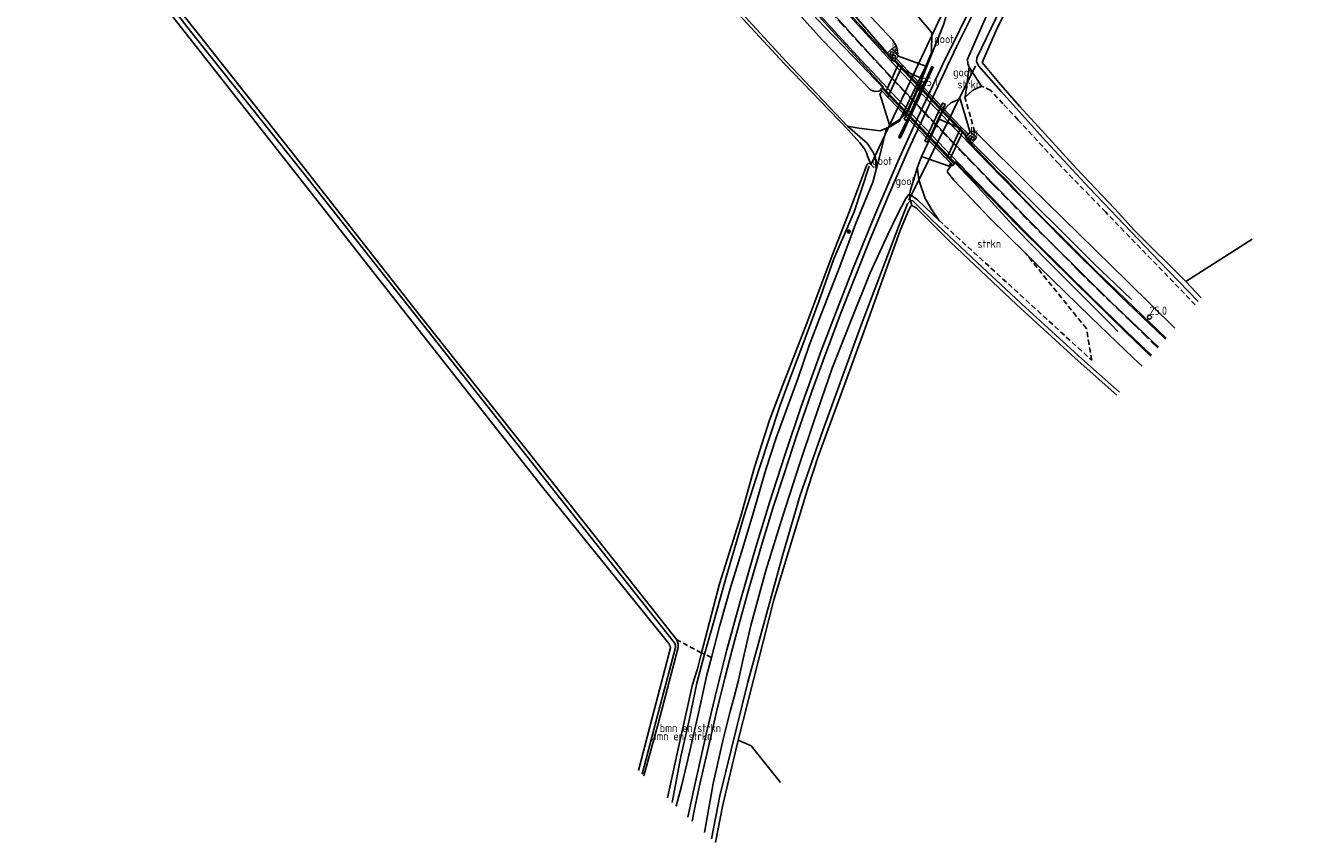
# Model space of a CAD drawing. Extents: x 234510 to 235400, y 502342 to 503395.
# Tile 2 of 15: x 234929 to 235316, y 502342 to 502592. Entities that reach past the tile are written whole.
import ezdxf
from ezdxf.enums import TextEntityAlignment as Align

# ---------------------------------------------------------------- set-up
doc = ezdxf.new("R2010")
doc.units = 0
doc.header["$MEASUREMENT"] = 0
for name, pattern in [('CULTSCH', [2.4, 1.6, -0.8]), ('GELEIDE', [1000.1, 1000, -0.1]), ('RASTER', [1000.1, 1000, -0.1]), ('VERFSTIP', [4, 3, -1])]:
    doc.linetypes.add(name, pattern=pattern)
doc.layers.get('0').update_dxf_attribs({"linetype": 'CONTINUOUS'})
for name, color, linetype in [('MDI-XX-BEPLANTING', 11, 'CONTINUOUS'), ('MDI-XX-GELEIDERAIL', 14, 'CONTINUOUS'), ('MDI-XX-GREPPEL', 12, 'CONTINUOUS'), ('MDI-XX-HECTO', 1, 'CONTINUOUS'), ('MDI-XX-KUNSTWERK', 12, 'CONTINUOUS'), ('MDI-XX-MARKERING', 8, 'CONTINUOUS'), ('MDI-XX-OVERIG', 16, 'CONTINUOUS'), ('MDI-XX-RASTER', 7, 'CONTINUOUS'), ('MDI-XX-RIOLERING', 12, 'CONTINUOUS'), ('MDI-XX-TALUD', 11, 'CONTINUOUS'), ('MDI-XX-TERREINAFSCH', 15, 'CONTINUOUS')]:
    doc.layers.add(name, color=color, linetype=linetype)
doc.styles.add('ISO25', font='ISO', dxfattribs={"height": 2.5})
doc.linetypes.add('GREPPEL', pattern='A,25.5,-0.01,[14,RTW.shx,S=1,R=0,X=0,Y=0],1,[14,RTW.shx,S=1,R=0,X=0,Y=0],1,[14,RTW.shx,S=1,R=0,X=0,Y=0],1,[14,RTW.shx,S=1,R=0,X=0,Y=0],1,[14,RTW.shx,S=1,R=0,X=0,Y=0],0.5,-0.01', length=30.02)

# ---------------------------------------------------------------- blocks, each defined once
blk = doc.blocks.new('BOOM')
at = {"color": 11}
for p, q in [((-0.62, 0), (0.62, 0)), ((0.44, -0.44), (-0.44, 0.44)), ((-0.44, -0.44), (0.44, 0.44)), ((0, -0.62), (0, 0.62))]:
    blk.add_line(p, q, dxfattribs=at)
blk = doc.blocks.new('PUNT125')
at = {"color": 0}
blk.add_circle((0, 0), 0.625, dxfattribs=at)
blk = doc.blocks.new('PUNT100')
blk.add_circle((0, 0), 0.5)

msp = doc.modelspace()

# ---------------------------------------------------------------- linework, layer by layer
at = {"layer": 'MDI-XX-GELEIDERAIL', "color": 253, "linetype": 'GELEIDE'}
for points in [[(235195.322, 502579.741, 16.636), (235193.098, 502582.165, 16.603), (235187.107, 502589.095, 16.702), (235181.835, 502595.226, 16.732), (235179.28, 502598.208, 16.732), (235174.449, 502603.568, 16.876), (235164.986, 502614.11, 16.978)], [(235191.723, 502571.861, 16.657), (235188.297, 502575.388, 16.63), (235181.797, 502582.127, 16.693), (235175.339, 502588.79, 16.72), (235170.817, 502593.552, 16.75), (235164.528, 502600.532, 16.828), (235158.252, 502607.475, 16.888)], [(235214.922, 502559.124, 16.288), (235206.051, 502568.42, 16.471), (235195.322, 502579.741, 16.636)], [(235211.314, 502551.317, 16.351), (235199.8, 502563.276, 16.576), (235191.723, 502571.861, 16.657)], [(235266.762, 502508.004, 14.257), (235263.875, 502510.75, 14.662), (235255.244, 502519.066, 15.301), (235246.757, 502527.473, 15.571), (235235.369, 502538.771, 15.889), (235230.608, 502543.483, 16.015), (235224.861, 502549.056, 16.171), (235220.198, 502553.703, 16.228), (235214.922, 502559.124, 16.288)], [(235262.497, 502498.327, 14.182), (235260.285, 502500.641, 14.437), (235254.745, 502506.241, 14.914), (235250.992, 502509.986, 15.217), (235242.504, 502518.404, 15.538), (235234.914, 502526.014, 15.721), (235230.424, 502530.841, 15.835), (235224.984, 502536.733, 16.042), (235218.634, 502543.62, 16.222), (235214.038, 502548.473, 16.252), (235211.314, 502551.317, 16.351)]]:
    msp.add_polyline3d(points, dxfattribs=at)
at = {"layer": 'MDI-XX-GREPPEL', "color": 253, "linetype": 'GREPPEL'}
for points in [[(235286.97, 502507.471, 7.691), (235275.116, 502519.798, 7.726), (235262.37, 502533.154, 7.654), (235253.763, 502542.158, 7.744), (235240.519, 502556.403, 7.744), (235226.853, 502571.639, 7.78), (235220.035, 502579.364, 7.906), (235219.266, 502580.701, 7.963), (235219.344, 502581.973, 7.963), (235229.552, 502603.092, 7.708), (235250.476, 502641.685, 7.612), (235261.585, 502660.958, 7.585), (235269.889, 502673.879, 7.546), (235276.827, 502685.125, 7.396), (235284.607, 502696.596, 7.393), (235293.527, 502710.213, 7.459), (235302.753, 502723.418, 7.561), (235310, 502733.281, 7.702), (235316.478, 502741.623, 7.774)], [(234909.295, 502678.207, 6.588), (234945.179, 502633.438, 6.741), (234980.273, 502588.705, 6.798), (235013.634, 502546.678, 7.044), (235044.096, 502508.099, 7.189)], [(235126.324, 502354.463, 7.777), (235128.903, 502368.491, 7.744), (235131.432, 502379.624, 7.651), (235133.844, 502390.936, 7.756), (235136.207, 502399.796, 7.849), (235138.589, 502408.369, 7.711), (235142.583, 502422.602, 7.693), (235148.274, 502442.183, 7.669), (235152.873, 502456.444, 7.711), (235159.304, 502475.899, 7.645), (235161.794, 502482.805, 7.669), (235167.105, 502496.796, 7.756), (235171.169, 502507.856, 7.828), (235175.714, 502520.564, 7.798), (235181.934, 502534.867, 7.972), (235186.508, 502548.815, 7.921)], [(235262.934, 502479.798, 7.903), (235251.487, 502490.012, 7.897), (235234.207, 502505.673, 7.951), (235219.466, 502519.385, 8.02), (235205.643, 502532.491, 8.083), (235199.791, 502538.25, 8.233), (235199.086, 502538.39, 8.209), (235198.206, 502537.332, 8.11), (235195.439, 502530.283, 7.87), (235183.844, 502499.814, 7.483), (235172.366, 502468.131, 7.609), (235165.444, 502448.325, 7.504), (235160.149, 502430.28, 7.456), (235149.435, 502391.274, 7.561), (235140.828, 502356.482, 7.549), (235138.302, 502343.347, 7.585)], [(235117.084, 502363.175, 7.756), (235121.245, 502379.114, 7.768), (235127.278, 502401.832, 7.537), (235127.304, 502402.554, 7.495), (235126.992, 502403.212, 7.462), (235096.798, 502441.484, 7.225), (235044.096, 502508.099, 7.189)]]:
    msp.add_polyline3d(points, dxfattribs=at)
at = {"layer": 'MDI-XX-KUNSTWERK', "color": 253}
for points in [[(235210.06, 502551.126, 13.937), (235209.594, 502551.616, 15.856), (235192.853, 502569.2, 15.856), (235192.17, 502569.917, 15.856), (235192.152, 502569.936, 15.856), (235190.441, 502571.733, 15.856), (235190.04, 502572.154, 15.856), (235189.956, 502572.242, 16.135), (235190.568, 502572.835, 16.15), (235190.786, 502572.608, 15.979), (235191.653, 502571.708, 16.024), (235191.723, 502571.861, 16.657), (235192.083, 502572.649, 16.042), (235193.434, 502575.607, 16.015), (235193.511, 502575.776, 16.018), (235194.984, 502579.001, 15.958), (235195.322, 502579.741, 16.636), (235195.392, 502579.894, 15.895), (235194.541, 502580.82, 15.889), (235194.233, 502581.155, 16.186), (235194.755, 502581.703, 16.105), (235196.623, 502579.735, 15.565), (235214.287, 502561.126, 15.565), (235214.635, 502560.759, 14.016), (235216.722, 502558.56, 15.565), (235216.762, 502558.518, 15.817), (235216.285, 502558.017, 15.862), (235215.712, 502558.615, 15.529), (235215.021, 502559.337, 15.832), (235214.922, 502559.124, 16.288), (235214.558, 502558.337, 15.595), (235213.087, 502555.154, 15.691), (235213.013, 502554.994, 15.703), (235211.633, 502552.008, 15.685), (235211.314, 502551.317, 16.351), (235211.158, 502550.98, 15.928), (235212.029, 502550.047, 15.604), (235212.48, 502549.563, 15.853), (235211.999, 502549.09, 15.784), (235211.78, 502549.32, 15.442), (235211.386, 502549.734, 15.032), (235210.06, 502551.126, 13.937)], [(235191.723, 502571.861, 16.657), (235192.083, 502572.649, 16.042), (235193.434, 502575.607, 16.015), (235193.511, 502575.776, 16.018), (235194.984, 502579.001, 15.958), (235195.322, 502579.741, 16.636), (235195.392, 502579.894, 15.895), (235194.541, 502580.82, 15.889), (235194.233, 502581.155, 16.186), (235194.755, 502581.703, 16.105), (235196.623, 502579.735, 15.565), (235196.152, 502578.609, 14.225), (235192.255, 502570.152, 14.259), (235192.152, 502569.936, 15.856), (235190.441, 502571.733, 15.856), (235190.04, 502572.154, 15.856), (235189.956, 502572.242, 16.135), (235190.568, 502572.835, 16.15), (235190.786, 502572.608, 15.979), (235191.653, 502571.708, 16.024), (235191.723, 502571.861, 16.657)], [(235197.175, 502563.159, 9.509), (235202.525, 502574.785, 9.498), (235203.286, 502574.432, 9.505), (235197.941, 502562.802, 9.502), (235197.175, 502563.159, 9.509)], [(235203.531, 502556.532, 9.369), (235208.9, 502568.158, 9.373), (235209.662, 502567.818, 9.382), (235204.314, 502556.171, 9.373), (235203.531, 502556.532, 9.369)], [(235211.314, 502551.317, 16.351), (235211.158, 502550.98, 15.928), (235212.029, 502550.047, 15.604), (235212.48, 502549.563, 15.853), (235211.999, 502549.09, 15.784), (235211.78, 502549.32, 15.442), (235211.386, 502549.734, 15.032), (235210.06, 502551.126, 13.937), (235214.401, 502560.329, 13.932), (235214.635, 502560.759, 14.016), (235216.722, 502558.56, 15.565), (235216.762, 502558.518, 15.817), (235216.285, 502558.017, 15.862), (235215.712, 502558.615, 15.529), (235215.021, 502559.337, 15.832), (235214.922, 502559.124, 16.288), (235214.558, 502558.337, 15.595), (235213.087, 502555.154, 15.691), (235213.013, 502554.994, 15.703), (235211.633, 502552.008, 15.685), (235211.314, 502551.317, 16.351)]]:
    msp.add_polyline3d(points, close=True, dxfattribs=at)
at = {"layer": 'MDI-XX-MARKERING', "color": 253}
for points in [[(235194.984, 502579.001, 15.958), (235186.491, 502588.265, 16.027), (235172.013, 502604.121, 16.228), (235163.392, 502613.72, 16.324)], [(235192.083, 502572.649, 16.042), (235184.049, 502581.221, 16.078), (235176.969, 502588.873, 16.189), (235171.336, 502595.097, 16.279), (235158.554, 502609.3, 16.375)], [(235193.511, 502575.776, 16.018), (235187.225, 502582.567, 16.078), (235173.043, 502598.179, 16.264), (235162.08, 502610.303, 16.402)], [(235214.558, 502558.337, 15.595), (235202.872, 502570.622, 15.931), (235194.984, 502579.001, 15.958)], [(235213.087, 502555.154, 15.691), (235201.528, 502567.249, 15.964), (235193.511, 502575.776, 16.018)], [(235211.633, 502552.008, 15.685), (235199.585, 502564.694, 15.997), (235192.083, 502572.649, 16.042)], [(235277.026, 502496.021, 14.025), (235276.61, 502496.416, 14.035), (235263.215, 502509.265, 14.458), (235249.962, 502522.269, 14.833), (235236.157, 502536.112, 15.229), (235222.915, 502549.629, 15.544), (235214.558, 502558.337, 15.595)], [(235274.894, 502493.568, 14.158), (235272.633, 502495.717, 14.218), (235260.297, 502507.458, 14.539), (235251.781, 502515.88, 14.794), (235241.202, 502526.383, 15.076), (235224.904, 502542.931, 15.532), (235213.087, 502555.154, 15.691)], [(235272.733, 502491.079, 14.198), (235267.657, 502495.908, 14.362), (235258.383, 502504.853, 14.602), (235247.72, 502515.333, 14.863), (235234.601, 502528.389, 15.223), (235219.489, 502543.839, 15.622), (235211.633, 502552.008, 15.685)]]:
    msp.add_polyline3d(points, dxfattribs=at)
at = {"layer": 'MDI-XX-MARKERING', "color": 253, "linetype": 'VERFSTIP'}
for points in [[(235193.434, 502575.607, 16.015), (235187.072, 502582.499, 16.087), (235168.589, 502602.709, 16.33), (235160.63, 502611.617, 16.447)], [(235213.013, 502554.994, 15.703), (235203.365, 502565.061, 15.919), (235193.434, 502575.607, 16.015)], [(235274.719, 502493.366, 14.163), (235266.953, 502500.864, 14.404), (235258.121, 502509.372, 14.641), (235250.269, 502517.103, 14.863), (235243.315, 502524.105, 14.998), (235234.519, 502532.821, 15.298), (235224.181, 502543.387, 15.595), (235213.013, 502554.994, 15.703)]]:
    msp.add_polyline3d(points, dxfattribs=at)
at = {"layer": 'MDI-XX-OVERIG', "color": 253}
for points in [[(235131.095, 502350.012, 9.196), (235132.961, 502358.927, 9.259), (235136.845, 502376.25, 9.28), (235140.061, 502389.391, 9.325), (235143.029, 502401.066, 9.322), (235147.015, 502415.835, 9.385), (235151.524, 502431.412, 9.394), (235156.032, 502446.161, 9.406), (235160.704, 502460.601, 9.406), (235165.728, 502475.401, 9.427), (235171.861, 502492.454, 9.418), (235175.842, 502503.083, 9.418), (235181.338, 502517.163, 9.418), (235188.201, 502533.847, 9.442), (235195.226, 502550.253, 9.457), (235200.598, 502562.187, 9.55), (235208.952, 502579.987, 9.557), (235219.272, 502600.885, 9.505)], [(235218.387, 502595.754, 9.421), (235213.186, 502585.284, 9.421), (235210.318, 502579.344, 9.492), (235201.723, 502561.002, 9.487), (235198.534, 502553.928, 9.481), (235192.426, 502539.881, 9.364), (235186.821, 502526.55, 9.379), (235181.753, 502514.023, 9.376), (235177.623, 502503.461, 9.379), (235172.83, 502490.664, 9.364), (235168.936, 502479.988, 9.352), (235164.389, 502466.815, 9.337), (235160.574, 502455.191, 9.313), (235157.068, 502444.394, 9.301), (235153.607, 502433.003, 9.292), (235149.677, 502419.777, 9.286), (235147.02, 502410.157, 9.289), (235144.689, 502401.525, 9.277), (235142.374, 502392.428, 9.253), (235139.846, 502382.194, 9.229), (235137.375, 502371.521, 9.202), (235134.779, 502360.123, 9.187), (235133.235, 502352.989, 9.178), (235132.436, 502348.772, 9.16)]]:
    msp.add_polyline3d(points, dxfattribs=at)
at = {"layer": 'MDI-XX-RASTER', "color": 253, "linetype": 'RASTER'}
for points in [[(235283.287, 502513.655, 8.389), (235267.594, 502529.252, 8.26), (235261.55, 502535.818, 8.284), (235249.852, 502548.172, 8.401), (235238.07, 502561.007, 8.644), (235232.566, 502567.107, 8.617), (235226.575, 502573.809, 8.701), (235220.968, 502580.529, 8.743), (235225.619, 502591.006, 8.5), (235232.081, 502603.809, 8.539), (235240.77, 502619.892, 8.551), (235248.302, 502633.561, 8.617), (235263.844, 502660.398, 8.311), (235281.611, 502687.954, 8.248), (235285.903, 502694.52, 8.242), (235288.378, 502698.388, 8.236), (235294.952, 502708.395, 8.461), (235297.452, 502711.419, 8.506)], [(235176.162, 502624.787, 9.235), (235191.369, 502606.648, 9.346), (235201.889, 502594.093, 9.592), (235202.898, 502592.889, 9.739), (235204.283, 502591.257, 9.724), (235205.652, 502589.605, 9.616), (235205.573, 502583.636, 9.518), (235203.752, 502579.415, 9.8), (235202.076, 502575.82, 9.847), (235201.788, 502575.203, 9.957), (235196.09, 502563.315, 9.389), (235195.905, 502562.859, 9.468), (235192.986, 502560.985, 9.422), (235189.83, 502559.624, 9.512), (235183.275, 502560.482, 8.835), (235179.887, 502561.045, 8.175), (235161.101, 502580.823, 8.917), (235146.397, 502596.898, 8.8)], [(235216.145, 502558.407, 15.814), (235194.457, 502581.24, 16.087)], [(235212.193, 502549.825, 15.79), (235190.563, 502572.521, 16.081)], [(235287.958, 502508.608, 8.372), (235283.287, 502513.655, 8.389), (235303.542, 502526.549, 8.429)]]:
    msp.add_polyline3d(points, dxfattribs=at)
at = {"layer": 'MDI-XX-RASTER', "linetype": 'RASTER'}
msp.add_polyline3d([(235139.52, 502342.221, 8.383), (235141.752, 502353.764, 8.374), (235146.46, 502373.494, 8.38), (235150.453, 502371.819, 8.38), (235159.415, 502360.62, 8.385)], dxfattribs=at)
at = {"layer": 'MDI-XX-RIOLERING', "color": 253}
for points in [[(235209.324, 502596.491, 8.422), (235187.063, 502549.484, 7.954)], [(235205.782, 502583.666, 9.333), (235209.181, 502592.068, 9.107), (235209.996, 502594.733, 9.145)], [(235218.967, 502579.499, 7.903), (235198.612, 502538.482, 8.251)], [(235215.741, 502569.878, 9.222), (235215.943, 502570.696, 9.21), (235217.032, 502579.114, 8.812)], [(235191.735, 502560.435, 9.259), (235189.626, 502551.693, 9.009), (235188.608, 502547.858, 8.794)], [(235202.494, 502551.852, 9.077), (235201.151, 502548.212, 9.045), (235199.045, 502541.26, 8.873), (235198.775, 502540.187, 8.971)]]:
    msp.add_polyline3d(points, dxfattribs=at)
at = {"layer": 'MDI-XX-TALUD', "color": 253}
for points in [[(235313.992, 502744.452, 9.139), (235308.205, 502736.283, 9.133), (235300.377, 502725.467, 9.097), (235292.465, 502714.18, 9.046), (235283.019, 502700.508, 8.956), (235273.153, 502685.839, 8.959), (235264.952, 502672.649, 9.046), (235254.986, 502656.042, 9.073), (235245.191, 502638.985, 9.154), (235238.947, 502627.317, 9.112), (235232.081, 502614.488, 9.13), (235223.658, 502597.845, 9.112), (235216.524, 502581.523, 9.166), (235216.662, 502580.155, 9.154), (235217.032, 502579.114, 8.812), (235220.755, 502573.346, 9.043)], [(235048.905, 502503.68, 8.362), (235011.196, 502551.677, 8.166), (234981.921, 502588.706, 7.914), (234950.817, 502627.899, 7.734), (234918.23, 502668.87, 7.683), (234910.672, 502678.542, 7.515), (234909.641, 502678.991, 7.83), (234908.436, 502678.893, 7.968), (234908.06, 502678.337, 7.938), (234908.09, 502677.765, 7.875), (234943.21, 502633.225, 8.052), (234978.972, 502587.787, 8.112), (235012.601, 502544.977, 8.451), (235042.572, 502506.849, 8.5)], [(235161.316, 502622.757, 16.12), (235185.491, 502596.128, 15.781), (235193.592, 502587.504, 15.787), (235194.72, 502585.582, 15.82), (235195.092, 502584.053, 15.937), (235195.019, 502582.938, 15.928)], [(235190.04, 502572.154, 15.856), (235189.436, 502571.746, 15.856), (235188.064, 502571.649, 15.805), (235186.926, 502572.16, 15.76), (235172.242, 502587.329, 15.82), (235160.879, 502599.989, 16.039), (235150.665, 502611.303, 16.066)], [(235146.696, 502595.172, 8.269), (235160.467, 502580.233, 8.32), (235180.098, 502559.933, 8.359), (235183.651, 502555.95, 8.326), (235185.023, 502554.192, 8.323), (235185.623, 502552.941, 8.323), (235185.921, 502551.962, 8.323), (235186.781, 502550.025, 8.191), (235186.801, 502549.594, 8.191)], [(235220.755, 502573.346, 9.043), (235218.156, 502572.096, 9.283), (235215.741, 502569.878, 9.222)], [(235127.481, 502353.372, 8.827), (235129.166, 502359.437, 8.782), (235130.735, 502366.296, 8.854), (235134.347, 502381.797, 8.905), (235136.922, 502393.469, 8.914), (235138.296, 502398.809, 8.95), (235140.794, 502408.252, 8.869), (235144.196, 502420.426, 8.866), (235147.491, 502430.912, 8.92), (235150.956, 502442.475, 8.98), (235154.887, 502456.162, 9.007), (235158.113, 502465.864, 8.983), (235164.776, 502484.243, 8.965), (235168.174, 502494.116, 9.046), (235171.779, 502503.645, 9.082), (235177.534, 502518.198, 9.067), (235182.342, 502531.126, 9.067), (235187.558, 502543.929, 9.067), (235188.608, 502547.858, 8.794), (235188.393, 502551.65, 9.322), (235187.645, 502553.275, 9.31), (235185.83, 502555.847, 9.214), (235179.887, 502561.045, 8.175)], [(235217.364, 502559.266, 15.451), (235217.994, 502559.485, 15.598), (235218.732, 502559.338, 15.568), (235219.393, 502558.942, 15.517), (235235.632, 502542.764, 14.935), (235265.512, 502513.57, 14.149), (235279.92, 502499.354, 13.768)], [(235186.801, 502549.594, 8.191), (235186.21, 502549.681, 8.164), (235185.787, 502549.228, 8.149), (235180.492, 502535.117, 8.242), (235175.138, 502521.614, 8.275), (235169.908, 502507.412, 8.23), (235167.467, 502500.938, 8.224), (235160.025, 502481.807, 8.242), (235156.015, 502471.254, 8.266), (235151.445, 502456.895, 8.239), (235147.22, 502441.927, 8.245), (235140.797, 502421.222, 8.26), (235135.262, 502400.155, 8.389), (235134, 502395.351, 8.287), (235132.525, 502390.497, 8.266), (235127.815, 502369.491, 8.239), (235124.84, 502355.862, 8.386)], [(235201.151, 502548.212, 9.045), (235201.231, 502547.974, 9.201), (235201.697, 502544.664, 9.247), (235203.558, 502539.012, 8.997), (235205.672, 502535.565, 9.007), (235207.773, 502532.316, 8.815)], [(235269.858, 502487.77, 13.741), (235267.271, 502490.194, 13.798), (235254.263, 502502.631, 14.143), (235238.352, 502518.228, 14.608), (235234.256, 502522.251, 14.719), (235223.301, 502533.009, 15.031), (235212.372, 502544.562, 15.286), (235210.451, 502547.08, 15.244), (235210.414, 502547.54, 15.283), (235211.78, 502549.32, 15.442)], [(235207.773, 502532.316, 8.815), (235201.27, 502538.535, 9.019), (235199.277, 502540.015, 9.019), (235198.775, 502540.187, 8.971), (235198.517, 502540.068, 9.058), (235197.666, 502539.005, 9.073), (235195.211, 502534.352, 9.01), (235192.227, 502527.981, 8.995), (235186.737, 502516.264, 9.004), (235180.996, 502501.869, 9.01), (235175.163, 502487.131, 9.025), (235169.568, 502470.865, 8.971), (235165.316, 502458.123, 8.893), (235160.056, 502442.087, 8.857), (235154.875, 502425.318, 8.878), (235150.306, 502408.526, 8.878), (235147.99, 502398.363, 8.908), (235146.526, 502391.802, 8.977), (235145.266, 502386.748, 8.977), (235143.958, 502382.275, 8.887), (235141.968, 502374.178, 8.827), (235138.85, 502360.262, 8.857), (235136.185, 502345.305, 8.842)], [(235146.46, 502373.494, 8.38), (235157.386, 502416.427, 8.197), (235164.717, 502440.459, 8.326), (235167.873, 502450.778, 8.344), (235170.788, 502459.868, 8.26), (235173.93, 502468.57, 8.191), (235178.95, 502482.04, 8.149), (235185.247, 502499.418, 8.2), (235195.984, 502529.224, 8.386), (235198.648, 502535.518, 8.491), (235199.165, 502536.612, 8.602), (235199.588, 502536.748, 8.629), (235200.173, 502536.558, 8.629), (235200.877, 502536.177, 8.596), (235211.361, 502525.634, 8.452), (235231.543, 502506.645, 8.374), (235249.449, 502490.225, 8.374), (235262.169, 502478.918, 8.466)], [(235042.572, 502506.849, 8.5), (235086.644, 502450.838, 8.512), (235125.25, 502403.035, 8.218), (235125.637, 502402.253, 8.215), (235125.778, 502401.752, 8.215), (235120.149, 502380.386, 8.284), (235115.962, 502364.233, 8.263)], [(235117.634, 502362.656, 8.194), (235122.1, 502378.908, 8.23), (235128.125, 502401.8, 8.233), (235128.159, 502402.796, 8.185), (235127.725, 502404.128, 8.092), (235089.017, 502453.098, 8.185), (235048.905, 502503.68, 8.362)]]:
    msp.add_polyline3d(points, dxfattribs=at)
at = {"layer": 'MDI-XX-TERREINAFSCH', "color": 253}
for points in [[(235179.821, 502585.098, 16.09), (235176.171, 502589.066, 16.147), (235167.162, 502599.106, 16.285), (235158.17, 502609.219, 16.36)], [(235185.303, 502590.143, 16.006), (235184.028, 502591.547, 15.988), (235174.223, 502602.359, 16.135), (235167.207, 502609.987, 16.249)], [(235194.541, 502580.82, 15.889), (235194.315, 502580.804, 15.889), (235193.824, 502580.992, 15.886), (235193.455, 502581.325, 15.898), (235191.76, 502583.15, 15.913), (235185.303, 502590.143, 16.006)], [(235190.786, 502572.608, 15.979), (235190.632, 502573.275, 15.994), (235179.821, 502585.098, 16.09)], [(235195.436, 502582.431, 15.537), (235195.019, 502582.938, 15.928), (235193.488, 502584.798, 15.873), (235191.76, 502583.15, 15.913)], [(235205.782, 502583.666, 9.333), (235202.596, 502575.571, 9.565), (235202.297, 502574.81, 9.385), (235198.458, 502566.563, 9.425), (235197.077, 502564.334, 9.323), (235196.09, 502563.315, 9.389), (235195.606, 502562.986, 9.295), (235193.132, 502561.414, 9.294), (235192.715, 502561.479, 9.481), (235189.741, 502570.948, 15.542)], [(235196.152, 502578.609, 14.225), (235196.623, 502579.735, 15.565), (235194.755, 502581.703, 16.105), (235195.436, 502582.431, 15.537), (235203.752, 502579.415, 9.8), (235205.782, 502583.666, 9.333)], [(235189.741, 502570.948, 15.542), (235190.441, 502571.733, 15.856), (235192.152, 502569.936, 15.856), (235192.255, 502570.152, 14.259), (235196.152, 502578.609, 14.225)], [(235215.021, 502559.337, 15.832), (235195.392, 502579.894, 15.895)], [(235195.957, 502557.402, 9.235), (235195.555, 502557.607, 9.22), (235195.687, 502557.941, 9.348), (235197.985, 502562.808, 9.429), (235203.342, 502574.443, 9.433), (235205.636, 502579.295, 9.467), (235206.083, 502579.095, 9.453), (235196.112, 502557.736, 9.367), (235195.957, 502557.402, 9.235)], [(235196.152, 502578.609, 14.225), (235202.076, 502575.82, 9.847), (235202.461, 502575.622, 9.377), (235202.596, 502575.571, 9.565)], [(235190.04, 502572.154, 15.856), (235190.441, 502571.733, 15.856)], [(235211.158, 502550.98, 15.928), (235191.653, 502571.708, 16.024)], [(235207.901, 502563.252, 9.271), (235208.595, 502564.945, 9.263), (235210.065, 502566.999, 9.259), (235211.436, 502568.182, 9.264), (235214.251, 502569.454, 9.212), (235217.131, 502559.886, 15.125), (235217.364, 502559.266, 15.451), (235216.823, 502558.673, 15.498), (235214.635, 502560.759, 14.016), (235214.401, 502560.329, 13.932), (235207.901, 502563.252, 9.271)], [(235214.401, 502560.329, 13.932), (235210.06, 502551.126, 13.937), (235211.386, 502549.734, 15.032), (235210.941, 502548.855, 15.029), (235202.494, 502551.852, 9.077), (235207.901, 502563.252, 9.271)], [(235216.823, 502558.673, 15.498), (235216.806, 502558.655, 15.459), (235216.722, 502558.56, 15.565), (235216.762, 502558.518, 15.817), (235216.285, 502558.017, 15.862), (235215.712, 502558.615, 15.529)], [(235228.416, 502544.572, 15.388), (235225.929, 502547.073, 15.415), (235217.681, 502555.734, 15.553), (235216.48, 502556.995, 15.565), (235216.16, 502557.545, 15.565), (235215.712, 502558.615, 15.529)], [(235217.364, 502559.266, 15.451), (235219.333, 502557.608, 15.441), (235217.857, 502555.911, 15.567), (235217.681, 502555.734, 15.553)], [(235223.678, 502539.05, 15.49), (235215.726, 502547.245, 15.577), (235212.927, 502550.13, 15.604), (235212.029, 502550.047, 15.604)], [(235211.386, 502549.734, 15.032), (235211.78, 502549.32, 15.442)], [(235277.264, 502496.295, 14.009), (235272.54, 502500.753, 14.143), (235262.133, 502510.822, 14.353), (235255.798, 502516.805, 14.656), (235245.865, 502526.788, 14.824), (235238.97, 502533.622, 15.103), (235233.368, 502539.323, 15.247), (235228.416, 502544.572, 15.388)], [(235272.536, 502490.852, 14.128), (235264.771, 502498.304, 14.362), (235249.074, 502513.658, 14.752), (235232.179, 502530.331, 15.244), (235223.678, 502539.05, 15.49)]]:
    msp.add_polyline3d(points, dxfattribs=at)
at = {"layer": 'MDI-XX-TERREINAFSCH', "color": 253, "linetype": 'CULTSCH'}
for points in [[(235286.127, 502506.5, 8.5), (235258.787, 502534.774, 8.737), (235244.389, 502549.541, 8.851), (235232.048, 502562.954, 8.854), (235227.37, 502567.926, 8.923), (235223.632, 502571.956, 8.989), (235220.755, 502573.346, 9.043)], [(235218.732, 502559.338, 15.568), (235215.741, 502569.878, 9.222)], [(235186.801, 502549.594, 8.191), (235188.608, 502547.858, 8.794)], [(235198.775, 502540.187, 8.971), (235199.086, 502538.39, 8.209), (235199.588, 502536.748, 8.629)], [(235207.773, 502532.316, 8.815), (235254.484, 502489.555, 8.674), (235252.872, 502499.256, 12.268), (235234.256, 502522.251, 14.719)], [(235138.296, 502398.809, 8.95), (235136.207, 502399.796, 7.849), (235135.262, 502400.155, 8.389), (235127.725, 502404.128, 8.092)]]:
    msp.add_polyline3d(points, dxfattribs=at)

# ---------------------------------------------------------------- block references
at = {"layer": 'MDI-XX-BEPLANTING', "color": 253}
msp.add_blockref('BOOM', (235180.255, 502528.869, 8.824), dxfattribs=at)
at = {"layer": 'MDI-XX-HECTO', "color": 9}
for p in [(235202.48, 502572.633, 16.534), (235272.123, 502502.742, 14.659)]:
    msp.add_blockref('PUNT125', p, dxfattribs=at)
at = {"layer": 'MDI-XX-RIOLERING', "color": 253}
for p in [(235193.419, 502583.321, 15.803), (235194.033, 502582.318, 15.838), (235217.396, 502557.657, 15.438), (235218.135, 502557.275, 15.385)]:
    msp.add_blockref('PUNT100', p, dxfattribs=at)

# ---------------------------------------------------------------- texts
at = {"layer": 'MDI-XX-BEPLANTING', "color": 253, "style": 'ISO25'}
for s, p in [('strkn', (235217.086, 502573.862, 9.25)), ('strkn', (235223.185, 502525.172, 11.623)), ('bmn en strkn', (235129.22, 502374.743, 8.023)), ('bmn en strkn', (235131.864, 502377.255, 8.482))]:
    msp.add_text(s, height=2.5, dxfattribs=at).set_placement(p, align=Align.MIDDLE_CENTER)
at = {"layer": 'MDI-XX-HECTO', "color": 9, "style": 'ISO25'}
for s, p in [('25.1', (235202.48, 502572.633, 16.534)), ('25.0', (235272.123, 502502.742, 14.659))]:
    msp.add_text(s, height=2.5, dxfattribs=at).set_placement(p, align=Align.BOTTOM_LEFT)
at = {"layer": 'MDI-XX-RIOLERING', "color": 253, "style": 'ISO25'}
for p in [(235209.385, 502587.692, 9.145), (235215.136, 502577.55, 8.812), (235190.459, 502550.469, 8.794), (235197.569, 502544.299, 8.971)]:
    msp.add_text('goot', height=2.5, dxfattribs=at).set_placement(p, align=Align.MIDDLE_CENTER)
for p in [(235193.419, 502583.321, 15.803), (235194.033, 502582.318, 15.838), (235217.396, 502557.657, 15.438), (235218.135, 502557.275, 15.385)]:
    msp.add_text('k', height=2.5, dxfattribs=at).set_placement(p, align=Align.BOTTOM_LEFT)

doc.saveas('drawing.dxf')
